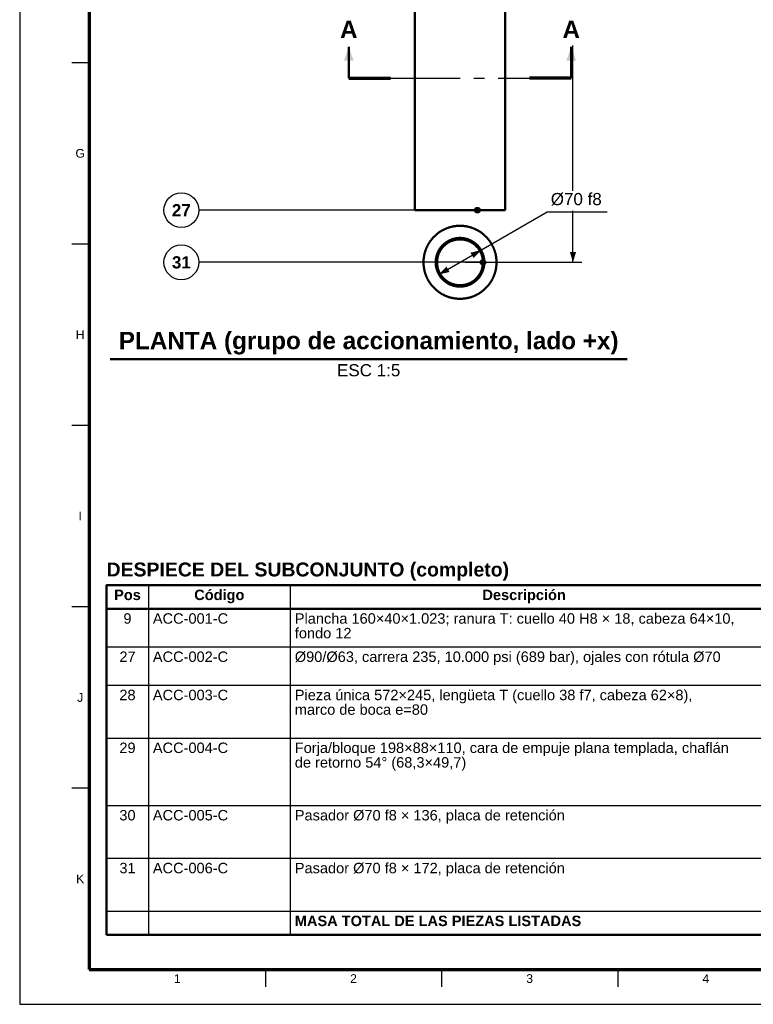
# Model space of a CAD drawing. Header units: millimetres. Extents: x 0 to 841, y 0 to 594.
# Tile 1 of 6: x 0 to 211, y 0 to 283. Entities that reach past the tile are written whole.
import ezdxf
from ezdxf.enums import TextEntityAlignment as Align

# ---------------------------------------------------------------- set-up
doc = ezdxf.new("R2010")
doc.units = ezdxf.units.MM
doc.linetypes.add('EJE', pattern=[31, 20, -4, 3, -4])
for name, color, linetype, lineweight in [('ACH', 7, 'CONTINUOUS', 13), ('CORTE', 7, 'EJE', 70), ('COTA', 7, 'CONTINUOUS', 25), ('EJE', 7, 'EJE', 25), ('FINA', 7, 'CONTINUOUS', 25), ('MARCO', 7, 'CONTINUOUS', 70), ('TXT', 7, 'CONTINUOUS', 25), ('VIS', 7, 'CONTINUOUS', 50)]:
    doc.layers.add(name, color=color, linetype=linetype, lineweight=lineweight)
doc.styles.add('STD', font='LiberationSans-Regular.ttf')
doc.styles.add('STDB', font='LiberationSans-Bold.ttf')

msp = doc.modelspace()

# ---------------------------------------------------------------- hatches: boundary and pattern name
at = {"layer": 'ACH'}
h = msp.add_hatch(color=7, dxfattribs=at)
h.dxf.hatch_style = 1
h.paths.add_polyline_path([(132.45, 228.47), (132.22, 229.04), (131.65, 229.27), (131.09, 229.04), (130.85, 228.47), (131.09, 227.91), (131.65, 227.67), (132.22, 227.91)])
h = msp.add_hatch(color=7, dxfattribs=at)
h.dxf.hatch_style = 1
h.paths.add_polyline_path([(134.08, 213.47), (133.84, 214.04), (133.28, 214.27), (132.71, 214.04), (132.48, 213.47), (132.71, 212.91), (133.28, 212.67), (133.84, 212.91)])

# ---------------------------------------------------------------- linework, layer by layer
at = {"layer": 'CORTE'}
for p, q in [((94.68, 266.47), (106.68, 266.47)), ((158.68, 266.47), (146.68, 266.47))]:
    msp.add_line(p, q, dxfattribs=at)
at = {"layer": 'COTA'}
for p, q in [((159.18, 234.03), (159.18, 275.87)), ((131.65, 228.47), (51.51, 228.47)), ((120.62, 209.97), (151.79, 227.97)), ((151.79, 227.97), (169.06, 227.97)), ((159.18, 213.47), (159.18, 228.27)), ((133.28, 213.47), (51.51, 213.47)), ((128.18, 213.47), (161.68, 213.47))]:
    msp.add_line(p, q, dxfattribs=at)
for centre in [(131.65, 228.47), (133.28, 213.47)]:
    msp.add_circle(centre, 0.8, dxfattribs=at)
for points in [[(94.68, 275.47), (93.28, 271.47), (96.08, 271.47)], [(158.68, 275.47), (157.28, 271.47), (160.08, 271.47)], [(132.74, 216.97), (129.69, 216.25), (130.59, 214.7)], [(159.18, 213.47), (160.08, 216.47), (158.28, 216.47)], [(120.62, 209.97), (123.66, 210.7), (122.76, 212.25)]]:
    msp.add_solid(points, dxfattribs=at)
at = {"layer": 'EJE'}
msp.add_line((106.68, 266.47), (146.68, 266.47), dxfattribs=at)
at = {"layer": 'FINA'}
for p, q in [((20, 270.91), (15, 270.91)), ((20, 218.73), (15, 218.73)), ((20, 166.55), (15, 166.55)), ((37.01, 120.6), (37.01, 20)), ((77.85, 120.6), (77.85, 20)), ((20, 114.36), (15, 114.36)), ((25, 113.8), (646, 113.8)), ((25, 102.8), (646, 102.8)), ((25, 91.8), (646, 91.8)), ((25, 76.6), (646, 76.6)), ((20, 62.18), (15, 62.18)), ((25, 57.2), (646, 57.2)), ((25, 42), (646, 42)), ((25, 26.8), (646, 26.8)), ((70.69, 10), (70.69, 5)), ((121.38, 10), (121.38, 5)), ((172.06, 10), (172.06, 5))]:
    msp.add_line(p, q, dxfattribs=at)
msp.add_lwpolyline([(0, 0), (841, 0), (841, 594), (0, 594)], close=True, dxfattribs=at)
for centre in [(46.51, 228.47), (46.51, 213.47)]:
    msp.add_circle(centre, 5, dxfattribs=at)
at = {"layer": 'MARCO'}
msp.add_lwpolyline([(20, 10), (831, 10), (831, 584), (20, 584)], close=True, dxfattribs=at)
at = {"layer": 'VIS'}
for p, q in [((94.68, 266.47), (94.68, 275.47)), ((158.68, 266.47), (158.68, 275.47)), ((26, 185.57), (174.8, 185.57)), ((25, 120.6), (25, 20)), ((25, 20), (646, 20))]:
    msp.add_line(p, q, dxfattribs=at)
for points in [[(113.68, 228.47), (113.68, 295.47)], [(139.68, 295.47), (139.68, 228.47)], [(139.68, 228.47), (139.56, 228.47), (139.44, 228.47), (139.32, 228.47), (139.2, 228.47), (139.08, 228.47), (138.96, 228.47), (138.83, 228.47), (138.71, 228.47), (138.59, 228.47), (138.47, 228.47), (138.35, 228.47), (138.23, 228.47), (138.11, 228.47), (137.99, 228.47), (137.87, 228.47), (137.75, 228.47), (137.63, 228.47), (137.51, 228.47), (137.39, 228.47), (137.27, 228.47), (137.15, 228.47), (137.03, 228.47), (136.91, 228.47), (136.79, 228.47), (136.67, 228.47), (136.55, 228.47), (136.43, 228.47), (136.31, 228.47), (136.19, 228.47), (136.07, 228.47), (135.95, 228.47), (135.83, 228.47), (135.71, 228.47), (135.58, 228.47), (135.46, 228.47), (135.34, 228.47), (135.22, 228.47), (135.1, 228.47), (134.98, 228.47), (134.86, 228.47), (134.74, 228.47), (134.62, 228.47), (134.5, 228.47), (134.38, 228.47), (134.26, 228.47), (134.14, 228.47), (134.02, 228.47), (133.9, 228.47), (133.78, 228.47), (133.66, 228.47), (133.54, 228.47), (133.42, 228.47), (133.3, 228.47), (133.18, 228.47), (133.06, 228.47), (132.94, 228.47), (132.82, 228.47), (132.7, 228.47), (132.58, 228.47), (132.46, 228.47), (132.33, 228.47), (132.21, 228.47), (132.09, 228.47), (131.97, 228.47), (131.85, 228.47), (131.73, 228.47), (131.61, 228.47), (131.49, 228.47), (131.37, 228.47), (131.25, 228.47), (131.13, 228.47), (131.01, 228.47), (130.89, 228.47), (130.77, 228.47), (130.65, 228.47), (130.53, 228.47), (130.41, 228.47), (130.29, 228.47), (130.17, 228.47), (130.05, 228.47), (129.93, 228.47), (129.81, 228.47), (129.69, 228.47), (129.57, 228.47), (129.45, 228.47), (129.33, 228.47), (129.21, 228.47), (129.08, 228.47), (128.96, 228.47), (128.84, 228.47), (128.72, 228.47), (128.6, 228.47), (128.48, 228.47), (128.36, 228.47), (128.24, 228.47), (128.12, 228.47), (128, 228.47), (127.88, 228.47), (127.76, 228.47), (127.64, 228.47), (127.52, 228.47), (127.4, 228.47), (127.28, 228.47), (127.16, 228.47), (127.04, 228.47), (126.92, 228.47), (126.8, 228.47), (126.68, 228.47), (126.56, 228.47), (126.44, 228.47), (126.32, 228.47), (126.2, 228.47), (126.08, 228.47), (125.96, 228.47), (125.83, 228.47), (125.71, 228.47), (125.59, 228.47), (125.47, 228.47), (125.35, 228.47), (125.23, 228.47), (125.11, 228.47), (124.99, 228.47), (124.87, 228.47), (124.75, 228.47), (124.63, 228.47), (124.51, 228.47), (124.39, 228.47), (124.27, 228.47), (124.15, 228.47), (124.03, 228.47), (123.91, 228.47), (123.79, 228.47), (123.67, 228.47), (123.55, 228.47), (123.43, 228.47), (123.31, 228.47), (123.19, 228.47), (123.07, 228.47), (122.95, 228.47), (122.83, 228.47), (122.71, 228.47), (122.58, 228.47), (122.46, 228.47), (122.34, 228.47), (122.22, 228.47), (122.1, 228.47), (121.98, 228.47), (121.86, 228.47), (121.74, 228.47), (121.62, 228.47), (121.5, 228.47), (121.38, 228.47), (121.26, 228.47), (121.14, 228.47), (121.02, 228.47), (120.9, 228.47), (120.78, 228.47), (120.66, 228.47), (120.54, 228.47), (120.42, 228.47), (120.3, 228.47), (120.18, 228.47), (120.06, 228.47), (119.94, 228.47), (119.82, 228.47), (119.7, 228.47), (119.58, 228.47), (119.46, 228.47), (119.33, 228.47), (119.21, 228.47), (119.09, 228.47), (118.97, 228.47), (118.85, 228.47), (118.73, 228.47), (118.61, 228.47), (118.49, 228.47), (118.37, 228.47), (118.25, 228.47), (118.13, 228.47), (118.01, 228.47), (117.89, 228.47), (117.77, 228.47), (117.65, 228.47), (117.53, 228.47), (117.41, 228.47), (117.29, 228.47), (117.17, 228.47), (117.05, 228.47), (116.93, 228.47), (116.81, 228.47), (116.69, 228.47), (116.57, 228.47), (116.45, 228.47), (116.33, 228.47), (116.21, 228.47), (116.08, 228.47), (115.96, 228.47), (115.84, 228.47), (115.72, 228.47), (115.6, 228.47), (115.48, 228.47), (115.36, 228.47), (115.24, 228.47), (115.12, 228.47), (115, 228.47), (114.88, 228.47), (114.76, 228.47), (114.64, 228.47), (114.52, 228.47), (114.4, 228.47), (114.28, 228.47), (114.16, 228.47), (114.04, 228.47), (113.92, 228.47), (113.8, 228.47), (113.68, 228.47)], [(137.18, 213.47), (137.18, 213.61), (137.17, 213.74), (137.17, 213.87), (137.16, 214), (137.16, 214.13), (137.15, 214.27), (137.14, 214.4), (137.12, 214.53), (137.11, 214.66), (137.09, 214.79), (137.08, 214.92), (137.06, 215.05), (137.04, 215.18), (137.02, 215.31), (136.99, 215.44), (136.97, 215.57), (136.94, 215.7), (136.91, 215.83), (136.88, 215.96), (136.85, 216.09), (136.81, 216.21), (136.78, 216.34), (136.74, 216.47), (136.7, 216.59), (136.66, 216.72), (136.62, 216.84), (136.58, 216.97), (136.53, 217.09), (136.49, 217.22), (136.44, 217.34), (136.39, 217.46), (136.34, 217.58), (136.29, 217.71), (136.23, 217.83), (136.18, 217.95), (136.12, 218.06), (136.06, 218.18), (136, 218.3), (135.94, 218.42), (135.88, 218.53), (135.81, 218.65), (135.75, 218.76), (135.68, 218.88), (135.61, 218.99), (135.54, 219.1), (135.47, 219.21), (135.4, 219.32), (135.32, 219.43), (135.25, 219.54), (135.17, 219.65), (135.09, 219.75), (135.01, 219.86), (134.93, 219.96), (134.85, 220.07), (134.77, 220.17), (134.68, 220.27), (134.6, 220.37), (134.51, 220.47), (134.42, 220.57), (134.33, 220.66), (134.24, 220.76), (134.15, 220.85), (134.06, 220.95), (133.96, 221.04), (133.87, 221.13), (133.77, 221.22), (133.67, 221.31), (133.57, 221.39), (133.47, 221.48), (133.37, 221.56), (133.27, 221.65), (133.16, 221.73), (133.06, 221.81), (132.96, 221.89), (132.85, 221.97), (132.74, 222.05), (132.63, 222.12), (132.52, 222.2), (132.41, 222.27), (132.3, 222.34), (132.19, 222.41), (132.08, 222.48), (131.97, 222.55), (131.85, 222.61), (131.74, 222.68), (131.62, 222.74), (131.5, 222.8), (131.39, 222.86), (131.27, 222.92), (131.15, 222.98), (131.03, 223.03), (130.91, 223.08), (130.79, 223.14), (130.67, 223.19), (130.54, 223.24), (130.42, 223.29), (130.3, 223.33), (130.17, 223.38), (130.05, 223.42), (129.92, 223.46), (129.8, 223.5), (129.67, 223.54), (129.54, 223.58), (129.42, 223.61), (129.29, 223.64), (129.16, 223.68), (129.03, 223.71), (128.9, 223.74), (128.77, 223.76), (128.64, 223.79), (128.52, 223.81), (128.39, 223.83), (128.25, 223.86), (128.12, 223.87), (127.99, 223.89), (127.86, 223.91), (127.73, 223.92), (127.6, 223.93), (127.47, 223.94), (127.34, 223.95), (127.2, 223.96), (127.07, 223.97), (126.94, 223.97), (126.81, 223.97), (126.68, 223.97), (126.55, 223.97), (126.41, 223.97), (126.28, 223.97), (126.15, 223.96), (126.02, 223.95), (125.89, 223.94), (125.75, 223.93), (125.62, 223.92), (125.49, 223.91), (125.36, 223.89), (125.23, 223.87), (125.1, 223.86), (124.97, 223.83), (124.84, 223.81), (124.71, 223.79), (124.58, 223.76), (124.45, 223.74), (124.32, 223.71), (124.19, 223.68), (124.07, 223.64), (123.94, 223.61), (123.81, 223.58), (123.68, 223.54), (123.56, 223.5), (123.43, 223.46), (123.31, 223.42), (123.18, 223.38), (123.06, 223.33), (122.94, 223.29), (122.81, 223.24), (122.69, 223.19), (122.57, 223.14), (122.45, 223.08), (122.33, 223.03), (122.21, 222.98), (122.09, 222.92), (121.97, 222.86), (121.85, 222.8), (121.73, 222.74), (121.62, 222.68), (121.5, 222.61), (121.39, 222.55), (121.28, 222.48), (121.16, 222.41), (121.05, 222.34), (120.94, 222.27), (120.83, 222.2), (120.72, 222.12), (120.61, 222.05), (120.51, 221.97), (120.4, 221.89), (120.29, 221.81), (120.19, 221.73), (120.09, 221.65), (119.98, 221.56), (119.88, 221.48), (119.78, 221.39), (119.68, 221.31), (119.59, 221.22), (119.49, 221.13), (119.39, 221.04), (119.3, 220.95), (119.21, 220.85), (119.11, 220.76), (119.02, 220.66), (118.93, 220.57), (118.84, 220.47), (118.76, 220.37), (118.67, 220.27), (118.59, 220.17), (118.5, 220.07), (118.42, 219.96), (118.34, 219.86), (118.26, 219.75), (118.18, 219.65), (118.11, 219.54), (118.03, 219.43), (117.96, 219.32), (117.88, 219.21), (117.81, 219.1), (117.74, 218.99), (117.67, 218.88), (117.61, 218.76), (117.54, 218.65), (117.48, 218.53), (117.41, 218.42), (117.35, 218.3), (117.29, 218.18), (117.23, 218.06), (117.18, 217.95), (117.12, 217.83), (117.07, 217.71), (117.01, 217.58), (116.96, 217.46), (116.91, 217.34), (116.87, 217.22), (116.82, 217.09), (116.78, 216.97), (116.73, 216.84), (116.69, 216.72), (116.65, 216.59), (116.61, 216.47), (116.58, 216.34), (116.54, 216.21), (116.51, 216.09), (116.48, 215.96), (116.44, 215.83), (116.42, 215.7), (116.39, 215.57), (116.36, 215.44), (116.34, 215.31), (116.32, 215.18), (116.3, 215.05), (116.28, 214.92), (116.26, 214.79), (116.24, 214.66), (116.23, 214.53), (116.22, 214.4), (116.21, 214.27), (116.2, 214.13), (116.19, 214), (116.18, 213.87), (116.18, 213.74), (116.18, 213.61), (116.18, 213.47), (116.18, 213.34), (116.18, 213.21), (116.18, 213.08), (116.19, 212.95), (116.2, 212.82), (116.21, 212.68), (116.22, 212.55), (116.23, 212.42), (116.24, 212.29), (116.26, 212.16), (116.28, 212.03), (116.3, 211.9), (116.32, 211.77), (116.34, 211.64), (116.36, 211.51), (116.39, 211.38), (116.42, 211.25), (116.44, 211.12), (116.48, 210.99), (116.51, 210.86), (116.54, 210.74), (116.58, 210.61), (116.61, 210.48), (116.65, 210.36), (116.69, 210.23), (116.73, 210.1), (116.78, 209.98), (116.82, 209.86), (116.87, 209.73), (116.91, 209.61), (116.96, 209.49), (117.01, 209.37), (117.07, 209.24), (117.12, 209.12), (117.18, 209), (117.23, 208.88), (117.29, 208.77), (117.35, 208.65), (117.41, 208.53), (117.48, 208.42), (117.54, 208.3), (117.61, 208.19), (117.67, 208.07), (117.74, 207.96), (117.81, 207.85), (117.88, 207.74), (117.96, 207.63), (118.03, 207.52), (118.11, 207.41), (118.18, 207.3), (118.26, 207.2), (118.34, 207.09), (118.42, 206.99), (118.5, 206.88), (118.59, 206.78), (118.67, 206.68), (118.76, 206.58), (118.84, 206.48), (118.93, 206.38), (119.02, 206.29), (119.11, 206.19), (119.21, 206.1), (119.3, 206), (119.39, 205.91), (119.49, 205.82), (119.59, 205.73), (119.68, 205.64), (119.78, 205.55), (119.88, 205.47), (119.98, 205.38), (120.09, 205.3), (120.19, 205.22), (120.29, 205.14), (120.4, 205.06), (120.51, 204.98), (120.61, 204.9), (120.72, 204.83), (120.83, 204.75), (120.94, 204.68), (121.05, 204.61), (121.16, 204.54), (121.28, 204.47), (121.39, 204.4), (121.5, 204.34), (121.62, 204.27), (121.73, 204.21), (121.85, 204.15), (121.97, 204.09), (122.09, 204.03), (122.21, 203.97), (122.33, 203.92), (122.45, 203.86), (122.57, 203.81), (122.69, 203.76), (122.81, 203.71), (122.94, 203.66), (123.06, 203.62), (123.18, 203.57), (123.31, 203.53), (123.43, 203.49), (123.56, 203.45), (123.68, 203.41), (123.81, 203.37), (123.94, 203.34), (124.07, 203.3), (124.19, 203.27), (124.32, 203.24), (124.45, 203.21), (124.58, 203.19), (124.71, 203.16), (124.84, 203.14), (124.97, 203.11), (125.1, 203.09), (125.23, 203.07), (125.36, 203.06), (125.49, 203.04), (125.62, 203.03), (125.75, 203.02), (125.89, 203), (126.02, 203), (126.15, 202.99), (126.28, 202.98), (126.41, 202.98), (126.55, 202.98), (126.68, 202.97), (126.81, 202.98), (126.94, 202.98), (127.07, 202.98), (127.2, 202.99), (127.34, 203), (127.47, 203), (127.6, 203.02), (127.73, 203.03), (127.86, 203.04), (127.99, 203.06), (128.12, 203.07), (128.25, 203.09), (128.39, 203.11), (128.52, 203.14), (128.64, 203.16), (128.77, 203.19), (128.9, 203.21), (129.03, 203.24), (129.16, 203.27), (129.29, 203.3), (129.42, 203.34), (129.54, 203.37), (129.67, 203.41), (129.8, 203.45), (129.92, 203.49), (130.05, 203.53), (130.17, 203.57), (130.3, 203.62), (130.42, 203.66), (130.54, 203.71), (130.67, 203.76), (130.79, 203.81), (130.91, 203.86), (131.03, 203.92), (131.15, 203.97), (131.27, 204.03), (131.39, 204.09), (131.5, 204.15), (131.62, 204.21), (131.74, 204.27), (131.85, 204.34), (131.97, 204.4), (132.08, 204.47), (132.19, 204.54), (132.3, 204.61), (132.41, 204.68), (132.52, 204.75), (132.63, 204.83), (132.74, 204.9), (132.85, 204.98), (132.96, 205.06), (133.06, 205.14), (133.16, 205.22), (133.27, 205.3), (133.37, 205.38), (133.47, 205.47), (133.57, 205.55), (133.67, 205.64), (133.77, 205.73), (133.87, 205.82), (133.96, 205.91), (134.06, 206), (134.15, 206.1), (134.24, 206.19), (134.33, 206.29), (134.42, 206.38), (134.51, 206.48), (134.6, 206.58), (134.68, 206.68), (134.77, 206.78), (134.85, 206.88), (134.93, 206.99), (135.01, 207.09), (135.09, 207.2), (135.17, 207.3), (135.25, 207.41), (135.32, 207.52), (135.4, 207.63), (135.47, 207.74), (135.54, 207.85), (135.61, 207.96), (135.68, 208.07), (135.75, 208.19), (135.81, 208.3), (135.88, 208.42), (135.94, 208.53), (136, 208.65), (136.06, 208.77), (136.12, 208.88), (136.18, 209), (136.23, 209.12), (136.29, 209.24), (136.34, 209.37), (136.39, 209.49), (136.44, 209.61), (136.49, 209.73), (136.53, 209.86), (136.58, 209.98), (136.62, 210.1), (136.66, 210.23), (136.7, 210.36), (136.74, 210.48), (136.78, 210.61), (136.81, 210.74), (136.85, 210.86), (136.88, 210.99), (136.91, 211.12), (136.94, 211.25), (136.97, 211.38), (136.99, 211.51), (137.02, 211.64), (137.04, 211.77), (137.06, 211.9), (137.08, 212.03), (137.09, 212.16), (137.11, 212.29), (137.12, 212.42), (137.14, 212.55), (137.15, 212.68), (137.16, 212.82), (137.16, 212.95), (137.17, 213.08), (137.17, 213.21), (137.18, 213.34), (137.18, 213.47)], [(133.68, 213.47), (133.68, 213.59), (133.67, 213.71), (133.67, 213.83), (133.66, 213.95), (133.65, 214.07), (133.64, 214.19), (133.63, 214.31), (133.61, 214.43), (133.59, 214.55), (133.57, 214.67), (133.55, 214.79), (133.53, 214.91), (133.5, 215.02), (133.48, 215.14), (133.45, 215.26), (133.41, 215.37), (133.38, 215.49), (133.35, 215.6), (133.31, 215.72), (133.27, 215.83), (133.23, 215.94), (133.18, 216.06), (133.14, 216.17), (133.09, 216.28), (133.04, 216.39), (132.99, 216.5), (132.94, 216.6), (132.88, 216.71), (132.83, 216.82), (132.77, 216.92), (132.71, 217.03), (132.65, 217.13), (132.58, 217.23), (132.52, 217.33), (132.45, 217.43), (132.38, 217.53), (132.31, 217.63), (132.24, 217.72), (132.17, 217.82), (132.09, 217.91), (132.01, 218), (131.94, 218.1), (131.86, 218.19), (131.77, 218.27), (131.69, 218.36), (131.61, 218.45), (131.52, 218.53), (131.43, 218.61), (131.34, 218.69), (131.25, 218.77), (131.16, 218.85), (131.07, 218.93), (130.97, 219), (130.88, 219.07), (130.78, 219.14), (130.68, 219.21), (130.59, 219.28), (130.48, 219.35), (130.38, 219.41), (130.28, 219.48), (130.18, 219.54), (130.07, 219.6), (129.97, 219.65), (129.86, 219.71), (129.75, 219.76), (129.64, 219.81), (129.54, 219.86), (129.43, 219.91), (129.31, 219.96), (129.2, 220), (129.09, 220.05), (128.98, 220.09), (128.86, 220.12), (128.75, 220.16), (128.63, 220.2), (128.52, 220.23), (128.4, 220.26), (128.29, 220.29), (128.17, 220.31), (128.05, 220.34), (127.93, 220.36), (127.81, 220.38), (127.7, 220.4), (127.58, 220.42), (127.46, 220.43), (127.34, 220.44), (127.22, 220.45), (127.1, 220.46), (126.98, 220.47), (126.86, 220.47), (126.74, 220.47), (126.62, 220.47), (126.5, 220.47), (126.38, 220.47), (126.26, 220.46), (126.14, 220.45), (126.02, 220.44), (125.9, 220.43), (125.78, 220.42), (125.66, 220.4), (125.54, 220.38), (125.42, 220.36), (125.3, 220.34), (125.19, 220.31), (125.07, 220.29), (124.95, 220.26), (124.84, 220.23), (124.72, 220.2), (124.61, 220.16), (124.49, 220.12), (124.38, 220.09), (124.26, 220.05), (124.15, 220), (124.04, 219.96), (123.93, 219.91), (123.82, 219.86), (123.71, 219.81), (123.6, 219.76), (123.49, 219.71), (123.39, 219.65), (123.28, 219.6), (123.18, 219.54), (123.07, 219.48), (122.97, 219.41), (122.87, 219.35), (122.77, 219.28), (122.67, 219.21), (122.57, 219.14), (122.48, 219.07), (122.38, 219), (122.29, 218.93), (122.19, 218.85), (122.1, 218.77), (122.01, 218.69), (121.92, 218.61), (121.83, 218.53), (121.75, 218.45), (121.66, 218.36), (121.58, 218.27), (121.5, 218.19), (121.42, 218.1), (121.34, 218), (121.26, 217.91), (121.19, 217.82), (121.11, 217.72), (121.04, 217.63), (120.97, 217.53), (120.9, 217.43), (120.84, 217.33), (120.77, 217.23), (120.71, 217.13), (120.65, 217.03), (120.59, 216.92), (120.53, 216.82), (120.47, 216.71), (120.42, 216.6), (120.36, 216.5), (120.31, 216.39), (120.26, 216.28), (120.22, 216.17), (120.17, 216.06), (120.13, 215.94), (120.09, 215.83), (120.05, 215.72), (120.01, 215.6), (119.97, 215.49), (119.94, 215.37), (119.91, 215.26), (119.88, 215.14), (119.85, 215.02), (119.83, 214.91), (119.8, 214.79), (119.78, 214.67), (119.76, 214.55), (119.74, 214.43), (119.73, 214.31), (119.71, 214.19), (119.7, 214.07), (119.69, 213.95), (119.69, 213.83), (119.68, 213.71), (119.68, 213.59), (119.68, 213.47), (119.68, 213.35), (119.68, 213.23), (119.69, 213.11), (119.69, 212.99), (119.7, 212.87), (119.71, 212.75), (119.73, 212.64), (119.74, 212.52), (119.76, 212.4), (119.78, 212.28), (119.8, 212.16), (119.83, 212.04), (119.85, 211.93), (119.88, 211.81), (119.91, 211.69), (119.94, 211.58), (119.97, 211.46), (120.01, 211.35), (120.05, 211.23), (120.09, 211.12), (120.13, 211.01), (120.17, 210.89), (120.22, 210.78), (120.26, 210.67), (120.31, 210.56), (120.36, 210.45), (120.42, 210.34), (120.47, 210.24), (120.53, 210.13), (120.59, 210.03), (120.65, 209.92), (120.71, 209.82), (120.77, 209.72), (120.84, 209.62), (120.9, 209.52), (120.97, 209.42), (121.04, 209.32), (121.11, 209.23), (121.19, 209.13), (121.26, 209.04), (121.34, 208.94), (121.42, 208.85), (121.5, 208.76), (121.58, 208.68), (121.66, 208.59), (121.75, 208.5), (121.83, 208.42), (121.92, 208.34), (122.01, 208.26), (122.1, 208.18), (122.19, 208.1), (122.29, 208.02), (122.38, 207.95), (122.48, 207.88), (122.57, 207.8), (122.67, 207.73), (122.77, 207.67), (122.87, 207.6), (122.97, 207.54), (123.07, 207.47), (123.18, 207.41), (123.28, 207.35), (123.39, 207.3), (123.49, 207.24), (123.6, 207.19), (123.71, 207.13), (123.82, 207.08), (123.93, 207.04), (124.04, 206.99), (124.15, 206.95), (124.26, 206.9), (124.38, 206.86), (124.49, 206.82), (124.61, 206.79), (124.72, 206.75), (124.84, 206.72), (124.95, 206.69), (125.07, 206.66), (125.19, 206.64), (125.3, 206.61), (125.42, 206.59), (125.54, 206.57), (125.66, 206.55), (125.78, 206.53), (125.9, 206.52), (126.02, 206.51), (126.14, 206.5), (126.26, 206.49), (126.38, 206.48), (126.5, 206.48), (126.62, 206.47), (126.74, 206.47), (126.86, 206.48), (126.98, 206.48), (127.1, 206.49), (127.22, 206.5), (127.34, 206.51), (127.46, 206.52), (127.58, 206.53), (127.7, 206.55), (127.81, 206.57), (127.93, 206.59), (128.05, 206.61), (128.17, 206.64), (128.29, 206.66), (128.4, 206.69), (128.52, 206.72), (128.63, 206.75), (128.75, 206.79), (128.86, 206.82), (128.98, 206.86), (129.09, 206.9), (129.2, 206.95), (129.31, 206.99), (129.43, 207.04), (129.54, 207.08), (129.64, 207.13), (129.75, 207.19), (129.86, 207.24), (129.97, 207.3), (130.07, 207.35), (130.18, 207.41), (130.28, 207.47), (130.38, 207.54), (130.48, 207.6), (130.59, 207.67), (130.68, 207.73), (130.78, 207.8), (130.88, 207.88), (130.97, 207.95), (131.07, 208.02), (131.16, 208.1), (131.25, 208.18), (131.34, 208.26), (131.43, 208.34), (131.52, 208.42), (131.61, 208.5), (131.69, 208.59), (131.77, 208.68), (131.86, 208.76), (131.94, 208.85), (132.01, 208.94), (132.09, 209.04), (132.17, 209.13), (132.24, 209.23), (132.31, 209.32), (132.38, 209.42), (132.45, 209.52), (132.52, 209.62), (132.58, 209.72), (132.65, 209.82), (132.71, 209.92), (132.77, 210.03), (132.83, 210.13), (132.88, 210.24), (132.94, 210.34), (132.99, 210.45), (133.04, 210.56), (133.09, 210.67), (133.14, 210.78), (133.18, 210.89), (133.23, 211.01), (133.27, 211.12), (133.31, 211.23), (133.35, 211.35), (133.38, 211.46), (133.41, 211.58), (133.45, 211.69), (133.48, 211.81), (133.5, 211.93), (133.53, 212.04), (133.55, 212.16), (133.57, 212.28), (133.59, 212.4), (133.61, 212.52), (133.63, 212.64), (133.64, 212.75), (133.65, 212.87), (133.66, 212.99), (133.67, 213.11), (133.67, 213.23), (133.68, 213.35), (133.68, 213.47)], [(133.28, 213.47), (133.28, 213.59), (133.27, 213.71), (133.27, 213.83), (133.26, 213.95), (133.25, 214.07), (133.24, 214.19), (133.22, 214.31), (133.21, 214.43), (133.19, 214.55), (133.17, 214.67), (133.15, 214.79), (133.12, 214.91), (133.09, 215.02), (133.06, 215.14), (133.03, 215.26), (133, 215.37), (132.96, 215.49), (132.93, 215.6), (132.89, 215.71), (132.84, 215.83), (132.8, 215.94), (132.75, 216.05), (132.71, 216.16), (132.66, 216.27), (132.6, 216.38), (132.55, 216.48), (132.5, 216.59), (132.44, 216.7), (132.38, 216.8), (132.32, 216.9), (132.25, 217.01), (132.19, 217.11), (132.12, 217.21), (132.05, 217.31), (131.98, 217.4), (131.91, 217.5), (131.83, 217.59), (131.76, 217.69), (131.68, 217.78), (131.6, 217.87), (131.52, 217.96), (131.44, 218.04), (131.35, 218.13), (131.27, 218.22), (131.18, 218.3), (131.09, 218.38), (131, 218.46), (130.91, 218.54), (130.82, 218.61), (130.72, 218.69), (130.63, 218.76), (130.53, 218.83), (130.43, 218.9), (130.33, 218.97), (130.23, 219.03), (130.13, 219.1), (130.03, 219.16), (129.93, 219.22), (129.82, 219.28), (129.71, 219.33), (129.61, 219.39), (129.5, 219.44), (129.39, 219.49), (129.28, 219.54), (129.17, 219.59), (129.06, 219.63), (128.94, 219.67), (128.83, 219.71), (128.72, 219.75), (128.6, 219.79), (128.49, 219.82), (128.37, 219.85), (128.25, 219.88), (128.14, 219.91), (128.02, 219.94), (127.9, 219.96), (127.78, 219.98), (127.67, 220), (127.55, 220.02), (127.43, 220.03), (127.31, 220.04), (127.19, 220.05), (127.07, 220.06), (126.95, 220.07), (126.83, 220.07), (126.71, 220.07), (126.59, 220.07), (126.47, 220.07), (126.35, 220.07), (126.23, 220.06), (126.11, 220.05), (125.99, 220.04), (125.87, 220.02), (125.75, 220.01), (125.63, 219.99), (125.51, 219.97), (125.39, 219.95), (125.28, 219.92), (125.16, 219.9), (125.04, 219.87), (124.93, 219.84), (124.81, 219.8), (124.7, 219.77), (124.58, 219.73), (124.47, 219.69), (124.35, 219.65), (124.24, 219.61), (124.13, 219.56), (124.02, 219.52), (123.91, 219.47), (123.8, 219.42), (123.69, 219.36), (123.59, 219.31), (123.48, 219.25), (123.38, 219.19), (123.27, 219.13), (123.17, 219.07), (123.07, 219), (122.97, 218.94), (122.87, 218.87), (122.77, 218.8), (122.68, 218.72), (122.58, 218.65), (122.49, 218.58), (122.4, 218.5), (122.31, 218.42), (122.22, 218.34), (122.13, 218.26), (122.04, 218.17), (121.96, 218.09), (121.87, 218), (121.79, 217.91), (121.71, 217.82), (121.63, 217.73), (121.56, 217.64), (121.48, 217.55), (121.41, 217.45), (121.34, 217.35), (121.27, 217.26), (121.2, 217.16), (121.13, 217.06), (121.07, 216.96), (121.01, 216.85), (120.95, 216.75), (120.89, 216.64), (120.83, 216.54), (120.78, 216.43), (120.72, 216.32), (120.67, 216.21), (120.62, 216.1), (120.58, 215.99), (120.53, 215.88), (120.49, 215.77), (120.45, 215.66), (120.41, 215.54), (120.37, 215.43), (120.34, 215.31), (120.31, 215.2), (120.28, 215.08), (120.25, 214.96), (120.22, 214.85), (120.2, 214.73), (120.18, 214.61), (120.16, 214.49), (120.14, 214.37), (120.12, 214.25), (120.11, 214.13), (120.1, 214.01), (120.09, 213.9), (120.08, 213.78), (120.08, 213.65), (120.08, 213.53), (120.08, 213.41), (120.08, 213.29), (120.08, 213.17), (120.09, 213.05), (120.1, 212.93), (120.11, 212.81), (120.12, 212.7), (120.14, 212.58), (120.16, 212.46), (120.18, 212.34), (120.2, 212.22), (120.22, 212.1), (120.25, 211.99), (120.28, 211.87), (120.31, 211.75), (120.34, 211.64), (120.37, 211.52), (120.41, 211.41), (120.45, 211.29), (120.49, 211.18), (120.53, 211.07), (120.58, 210.96), (120.62, 210.85), (120.67, 210.74), (120.72, 210.63), (120.78, 210.52), (120.83, 210.41), (120.89, 210.31), (120.95, 210.2), (121.01, 210.1), (121.07, 209.99), (121.13, 209.89), (121.2, 209.79), (121.27, 209.69), (121.34, 209.6), (121.41, 209.5), (121.48, 209.4), (121.56, 209.31), (121.63, 209.22), (121.71, 209.13), (121.79, 209.04), (121.87, 208.95), (121.96, 208.86), (122.04, 208.78), (122.13, 208.69), (122.22, 208.61), (122.31, 208.53), (122.4, 208.45), (122.49, 208.37), (122.58, 208.3), (122.68, 208.22), (122.77, 208.15), (122.87, 208.08), (122.97, 208.01), (123.07, 207.95), (123.17, 207.88), (123.27, 207.82), (123.38, 207.76), (123.48, 207.7), (123.59, 207.64), (123.69, 207.59), (123.8, 207.53), (123.91, 207.48), (124.02, 207.43), (124.13, 207.39), (124.24, 207.34), (124.35, 207.3), (124.47, 207.26), (124.58, 207.22), (124.7, 207.18), (124.81, 207.14), (124.93, 207.11), (125.04, 207.08), (125.16, 207.05), (125.28, 207.03), (125.39, 207), (125.51, 206.98), (125.63, 206.96), (125.75, 206.94), (125.87, 206.92), (125.99, 206.91), (126.11, 206.9), (126.23, 206.89), (126.35, 206.88), (126.47, 206.88), (126.59, 206.88), (126.71, 206.87), (126.83, 206.88), (126.95, 206.88), (127.07, 206.89), (127.19, 206.89), (127.31, 206.9), (127.43, 206.92), (127.55, 206.93), (127.67, 206.95), (127.78, 206.97), (127.9, 206.99), (128.02, 207.01), (128.14, 207.04), (128.25, 207.07), (128.37, 207.1), (128.49, 207.13), (128.6, 207.16), (128.72, 207.2), (128.83, 207.24), (128.94, 207.28), (129.06, 207.32), (129.17, 207.36), (129.28, 207.41), (129.39, 207.46), (129.5, 207.51), (129.61, 207.56), (129.71, 207.61), (129.82, 207.67), (129.93, 207.73), (130.03, 207.79), (130.13, 207.85), (130.23, 207.91), (130.33, 207.98), (130.43, 208.05), (130.53, 208.12), (130.63, 208.19), (130.72, 208.26), (130.82, 208.34), (130.91, 208.41), (131, 208.49), (131.09, 208.57), (131.18, 208.65), (131.27, 208.73), (131.35, 208.82), (131.44, 208.9), (131.52, 208.99), (131.6, 209.08), (131.68, 209.17), (131.76, 209.26), (131.83, 209.36), (131.91, 209.45), (131.98, 209.55), (132.05, 209.64), (132.12, 209.74), (132.19, 209.84), (132.25, 209.94), (132.32, 210.05), (132.38, 210.15), (132.44, 210.25), (132.5, 210.36), (132.55, 210.46), (132.6, 210.57), (132.66, 210.68), (132.71, 210.79), (132.75, 210.9), (132.8, 211.01), (132.84, 211.12), (132.89, 211.24), (132.93, 211.35), (132.96, 211.46), (133, 211.58), (133.03, 211.69), (133.06, 211.81), (133.09, 211.93), (133.12, 212.04), (133.15, 212.16), (133.17, 212.28), (133.19, 212.4), (133.21, 212.52), (133.22, 212.64), (133.24, 212.75), (133.25, 212.87), (133.26, 212.99), (133.27, 213.11), (133.27, 213.23), (133.28, 213.35), (133.28, 213.47)]]:
    msp.add_lwpolyline(points, dxfattribs=at)
msp.add_lwpolyline([(25, 113.8), (646, 113.8), (646, 120.6), (25, 120.6)], close=True, dxfattribs=at)

# ---------------------------------------------------------------- texts
at = {"layer": 'TXT'}
for s, height, style, p in [('A', 5, 'STDB', (94.68, 280.47)), ('A', 5, 'STDB', (158.68, 280.47)), ('G', 2.5, 'STD', (17.4, 244.82)), ('27', 3.5, 'STDB', (46.51, 228.47)), ('31', 3.5, 'STDB', (46.51, 213.47)), ('H', 2.5, 'STD', (17.4, 192.64)), ('I', 2.5, 'STD', (17.4, 140.45)), ('Pos', 3, 'STDB', (31.01, 117.8)), ('Código', 3, 'STDB', (57.43, 117.8)), ('Descripción', 3, 'STDB', (145.12, 117.8)), ('9', 3, 'STD', (31.01, 111)), ('27', 3, 'STD', (31.01, 100)), ('J', 2.5, 'STD', (17.4, 88.27)), ('28', 3, 'STD', (31.01, 89)), ('29', 3, 'STD', (31.01, 73.8)), ('30', 3, 'STD', (31.01, 54.4)), ('31', 3, 'STD', (31.01, 39.2)), ('K', 2.5, 'STD', (17.4, 36.09)), ('1', 2.5, 'STD', (45.34, 7.4)), ('2', 2.5, 'STD', (96.03, 7.4)), ('3', 2.5, 'STD', (146.72, 7.4)), ('4', 2.5, 'STD', (197.41, 7.4))]:
    msp.add_text(s, height=height, dxfattribs=dict(at, style=style)).set_placement(p, align=Align.MIDDLE_CENTER)
at = {"layer": 'TXT', "style": 'STD'}
msp.add_text('Ø70 f8', height=3.5, dxfattribs=at).set_placement((152.79, 228.87), align=Align.BOTTOM_LEFT)
at = {"layer": 'TXT', "style": 'STDB'}
msp.add_text('PLANTA (grupo de accionamiento, lado +x)', height=5, dxfattribs=at).set_placement((100.4, 186.97), align=Align.BOTTOM_CENTER)
at = {"layer": 'TXT', "style": 'STD'}
msp.add_text('ESC 1:5', height=3.5, dxfattribs=at).set_placement((100.4, 184.17), align=Align.TOP_CENTER)
at = {"layer": 'TXT', "style": 'STDB'}
msp.add_text('DESPIECE DEL SUBCONJUNTO (completo)', height=4, dxfattribs=at).set_placement((25, 127.1), align=Align.TOP_LEFT)
at = {"layer": 'TXT'}
for s, style, p in [('ACC-001-C', 'STD', (38.31, 111)), ('Plancha 160×40×1.023; ranura T: cuello 40 H8 × 18, cabeza 64×10,', 'STD', (79.15, 111)), ('fondo 12', 'STD', (79.15, 106.8)), ('Ø90/Ø63, carrera 235, 10.000 psi (689 bar), ojales con rótula Ø70', 'STD', (79.15, 100)), ('ACC-002-C', 'STD', (38.31, 100)), ('Pieza única 572×245, lengüeta T (cuello 38 f7, cabeza 62×8),', 'STD', (79.15, 89)), ('ACC-003-C', 'STD', (38.31, 89)), ('marco de boca e=80', 'STD', (79.15, 84.8)), ('ACC-004-C', 'STD', (38.31, 73.8)), ('Forja/bloque 198×88×110, cara de empuje plana templada, chaflán', 'STD', (79.15, 73.8)), ('de retorno 54° (68,3×49,7)', 'STD', (79.15, 69.6)), ('ACC-005-C', 'STD', (38.31, 54.4)), ('Pasador Ø70 f8 × 136, placa de retención', 'STD', (79.15, 54.4)), ('ACC-006-C', 'STD', (38.31, 39.2)), ('Pasador Ø70 f8 × 172, placa de retención', 'STD', (79.15, 39.2)), ('MASA TOTAL DE LAS PIEZAS LISTADAS', 'STDB', (79.15, 24))]:
    msp.add_text(s, height=3, dxfattribs=dict(at, style=style)).set_placement(p, align=Align.MIDDLE_LEFT)

doc.saveas('drawing.dxf')
